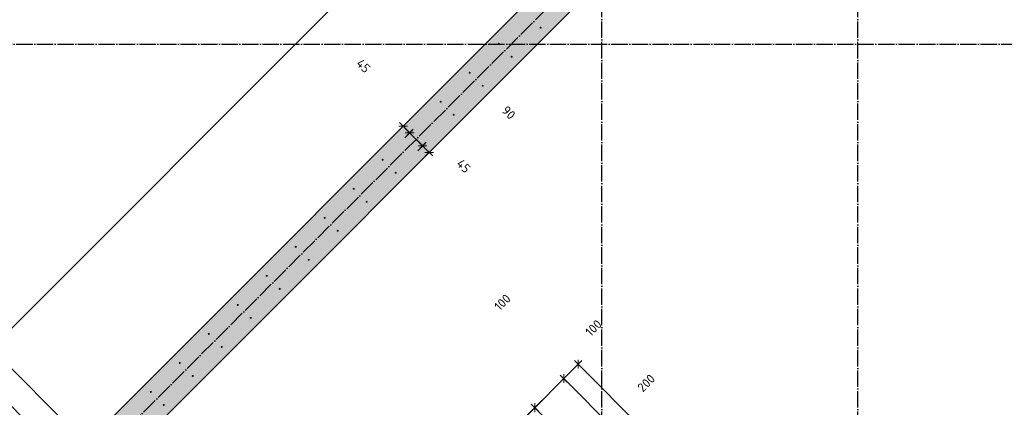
# Model space of a CAD drawing. Header units: millimetres. Extents: x -2995 to 60896, y -2809 to 57831.
# Tile 22 of 169: x 11060 to 15864, y 16730 to 18619. Entities that reach past the tile are written whole.
import ezdxf

# ---------------------------------------------------------------- set-up
doc = ezdxf.new("R2010")
doc.units = ezdxf.units.MM
doc.header["$PDMODE"] = 65
doc.linetypes.add('______11', pattern=[100, 80, -10, 0, -10])
doc.linetypes.add('______5', pattern=[220, 160, -20, 20, -20])
doc.layers.add('Арм.стержн. вертикальными 1', color=22, linetype='Continuous', lineweight=35)
doc.layers.add('Размерная линия_ общее', color=7, linetype='Continuous', lineweight=13)
doc.layers.add('Осевая линия_ общее', color=7, linetype='______5', lineweight=13, true_color=0xa0a0a0)
doc.styles.add('ISOCPEUR', font='ISOCPEUR')
doc.dimstyles.new('DIMSTYLE_16', dxfattribs={"dimtxt": 44, "dimasz": 50, "dimexe": 0, "dimexo": 0, "dimgap": 22, "dimtad": 0, "dimdec": 0, "dimrnd": 5, "dimzin": 12, "dimdsep": 46, "dimtxsty": 'ISOCPEUR', "dimblk1": 'ALL_ML_STRICH', "dimblk2": 'ALL_ML_STRICH', "dimsah": 1, "dimcen": 0, "dimclrd": 7, "dimclre": 256, "dimclrt": 7, "dimadec": 0, "dimazin": 0, "dimtfac": 1, "dimtdec": 0, "dimtix": 1, "dimtmove": 2, "dimatfit": 3, "dimfxl": 0, "dimtzin": 0, "dimlwd": 0, "dimlwe": -3, "dimarcsym": 0})
doc.dimstyles.new('DIMSTYLE_3', dxfattribs={"dimtxt": 44, "dimasz": 50, "dimexe": 0, "dimexo": 0, "dimgap": 22, "dimtad": 2, "dimdec": 0, "dimrnd": 5, "dimzin": 12, "dimdsep": 46, "dimtxsty": 'ISOCPEUR', "dimblk1": 'ALL_ML_STRICH', "dimblk2": 'ALL_ML_STRICH', "dimsah": 1, "dimcen": 0, "dimclrd": 7, "dimclre": 256, "dimclrt": 7, "dimadec": 0, "dimazin": 0, "dimtfac": 1, "dimtdec": 0, "dimtix": 1, "dimtmove": 2, "dimatfit": 3, "dimfxl": 0, "dimtvp": 1.2, "dimtzin": 0, "dimlwd": 0, "dimlwe": -3, "dimarcsym": 0})
doc.dimstyles.new('DIMSTYLE_5', dxfattribs={"dimtxt": 44, "dimasz": 50, "dimexe": 0, "dimexo": 0, "dimgap": 22, "dimtad": 2, "dimdec": 0, "dimrnd": 5, "dimzin": 12, "dimdsep": 46, "dimtxsty": 'ISOCPEUR', "dimblk1": 'ALL_ML_STRICH', "dimblk2": 'ALL_ML_STRICH', "dimsah": 1, "dimcen": 0, "dimclrd": 7, "dimclre": 256, "dimclrt": 7, "dimadec": 0, "dimazin": 0, "dimtfac": 1, "dimtdec": 0, "dimtix": 1, "dimtmove": 2, "dimatfit": 3, "dimfxl": 0, "dimtzin": 0, "dimlwd": 0, "dimlwe": -3, "dimarcsym": 0})

# ---------------------------------------------------------------- blocks, each defined once
blk = doc.blocks.new('СЛОЖНЫЙ_ОБЪЕКТ_0')
at = {"layer": 'Осевая линия_ общее', "color": 253, "linetype": '______11', "lineweight": -3, "true_color": 0xa0a0a0, "transparency": 33554687}
for p, q in [((13900, -2590), (13900, 47490)), ((552.2, 5594.3), (17713.7, 22755.7)), ((15150, -2590), (15150, 21070)), ((-2770, 18500), (20260, 18500))]:
    blk.add_line(p, q, dxfattribs=at)
blk = doc.blocks.new('ALL_ML_STRICH')
at = {"color": 0, "linetype": 'ByBlock', "lineweight": -2}
for p, q in [((-1, 0), (0.5, 0)), ((-0.3, -0.3), (0.3, 0.3)), ((0, -0.5), (0, 0.5))]:
    blk.add_line(p, q, dxfattribs=at)
blk = doc.blocks.new('*D335')
at = {"layer": 'DEFPOINTS', "color": 7, "linetype": 'Continuous', "lineweight": 13, "transparency": 33554687}
for p in [(12963.8, 18133.1), (12930.7, 18100), (12924.9, 18029.9)]:
    blk.add_point(p, dxfattribs=at)
at = {"layer": 'Размерная линия_ общее', "color": 253, "linetype": 'Continuous', "lineweight": -2, "true_color": 0xa0a0a0, "transparency": 33554687}
for p, q in [((12949.6, 18119), (12930.7, 18100)), ((12939, 18044.1), (12962.8, 18067.9))]:
    blk.add_line(p, q, dxfattribs=at)
at = {"layer": 'Размерная линия_ общее', "color": 7, "linetype": 'Continuous', "lineweight": -2, "transparency": 33554687}
blk.add_line((12930.7, 18100), (12962.8, 18067.9), dxfattribs=at)
at = {"layer": 'Размерная линия_ общее', "color": 7, "linetype": 'Continuous', "lineweight": 13, "transparency": 33554687, "xscale": 50, "yscale": 50, "zscale": 50}
for p, rotation in [((12930.7, 18100), 135.0000000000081), ((12962.8, 18067.9), 315.0000000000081)]:
    blk.add_blockref('ALL_ML_STRICH', p, dxfattribs=dict(at, rotation=rotation))
at = {"layer": 'Размерная линия_ общее', "color": 7, "linetype": 'Continuous', "lineweight": 13, "transparency": 33554687, "insert": (12737.3, 18394.4), "char_height": 44, "width": 88, "attachment_point": 5, "rotation": 315, "style": 'ISOCPEUR'}
blk.add_mtext('\\A1;{45}', dxfattribs=at)
blk = doc.blocks.new('*D336')
at = {"layer": 'DEFPOINTS', "color": 7, "linetype": 'Continuous', "lineweight": 13, "transparency": 33554687}
for p in [(12962.8, 18067.9), (12924.9, 18029.9), (12988.2, 17966.6)]:
    blk.add_point(p, dxfattribs=at)
at = {"layer": 'Размерная линия_ общее', "color": 253, "linetype": 'Continuous', "lineweight": -2, "true_color": 0xa0a0a0, "transparency": 33554687}
for p, q in [((12939, 18044.1), (12962.8, 18067.9)), ((13002.3, 17980.7), (13026.1, 18004.6))]:
    blk.add_line(p, q, dxfattribs=at)
at = {"layer": 'Размерная линия_ общее', "color": 7, "linetype": 'Continuous', "lineweight": -2, "transparency": 33554687}
blk.add_line((12962.8, 18067.9), (13026.1, 18004.6), dxfattribs=at)
at = {"layer": 'Размерная линия_ общее', "color": 7, "linetype": 'Continuous', "lineweight": 13, "transparency": 33554687, "xscale": 50, "yscale": 50, "zscale": 50}
for p, rotation in [((12962.8, 18067.9), 135.0000000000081), ((13026.1, 18004.6), 315.0000000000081)]:
    blk.add_blockref('ALL_ML_STRICH', p, dxfattribs=dict(at, rotation=rotation))
at = {"layer": 'Размерная линия_ общее', "color": 7, "linetype": 'Continuous', "lineweight": 13, "transparency": 33554687, "insert": (13445.8, 18166.6), "char_height": 44, "width": 88, "attachment_point": 5, "rotation": 315, "style": 'ISOCPEUR'}
blk.add_mtext('\\A1;{90}', dxfattribs=at)
blk = doc.blocks.new('*D337')
at = {"layer": 'DEFPOINTS', "color": 7, "linetype": 'Continuous', "lineweight": 13, "transparency": 33554687}
for p in [(12988.2, 17966.6), (13026.1, 18004.6), (13091, 18005.8)]:
    blk.add_point(p, dxfattribs=at)
at = {"layer": 'Размерная линия_ общее', "color": 253, "linetype": 'Continuous', "lineweight": -2, "true_color": 0xa0a0a0, "transparency": 33554687}
for p, q in [((13002.3, 17980.7), (13026.1, 18004.6)), ((13076.9, 17991.7), (13058, 17972.8))]:
    blk.add_line(p, q, dxfattribs=at)
at = {"layer": 'Размерная линия_ общее', "color": 7, "linetype": 'Continuous', "lineweight": -2, "transparency": 33554687}
blk.add_line((13026.1, 18004.6), (13058, 17972.8), dxfattribs=at)
at = {"layer": 'Размерная линия_ общее', "color": 7, "linetype": 'Continuous', "lineweight": 13, "transparency": 33554687, "xscale": 50, "yscale": 50, "zscale": 50}
for p, rotation in [((13026.1, 18004.6), 135.0000000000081), ((13058, 17972.8), 315.0000000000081)]:
    blk.add_blockref('ALL_ML_STRICH', p, dxfattribs=dict(at, rotation=rotation))
at = {"layer": 'Размерная линия_ общее', "color": 7, "linetype": 'Continuous', "lineweight": 13, "transparency": 33554687, "insert": (13225.9, 17906.2), "char_height": 44, "width": 88, "attachment_point": 5, "rotation": 315, "style": 'ISOCPEUR'}
blk.add_mtext('\\A1;{45}', dxfattribs=at)
blk = doc.blocks.new('*D575')
at = {"layer": 'DEFPOINTS', "color": 7, "linetype": 'Continuous', "lineweight": 13, "transparency": 33554687}
for p in [(13502.2, 16657.6), (14224.4, 16076.8), (14121.6, 16038.2)]:
    blk.add_point(p, dxfattribs=at)
at = {"layer": 'Размерная линия_ общее', "color": 7, "linetype": 'Continuous', "lineweight": -2, "transparency": 33554687}
blk.add_line((13502.2, 16657.6), (13572.9, 16728.3), dxfattribs=at)
at = {"layer": 'Размерная линия_ общее', "color": 253, "linetype": 'Continuous', "lineweight": -2, "true_color": 0xa0a0a0, "transparency": 33554687}
for p, q in [((14210.3, 16090.9), (13572.9, 16728.3)), ((14107.4, 16052.4), (13502.2, 16657.6))]:
    blk.add_line(p, q, dxfattribs=at)
at = {"layer": 'Размерная линия_ общее', "color": 7, "linetype": 'Continuous', "lineweight": 13, "transparency": 33554687, "xscale": 50, "yscale": 50, "zscale": 50}
for p, rotation in [((13572.9, 16728.3), 44.9999999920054), ((13502.2, 16657.6), 224.9999999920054)]:
    blk.add_blockref('ALL_ML_STRICH', p, dxfattribs=dict(at, rotation=rotation))
at = {"layer": 'Размерная линия_ общее', "color": 7, "linetype": 'Continuous', "lineweight": 13, "transparency": 33554687, "insert": (13415.4, 17241.6), "char_height": 44, "width": 132, "attachment_point": 5, "rotation": 45, "style": 'ISOCPEUR'}
blk.add_mtext('\\A1;{100}', dxfattribs=at)
blk = doc.blocks.new('*D576')
at = {"layer": 'DEFPOINTS', "color": 7, "linetype": 'Continuous', "lineweight": 13, "transparency": 33554687}
for p in [(13572.9, 16728.3), (14365.8, 16218.2), (14224.4, 16076.8)]:
    blk.add_point(p, dxfattribs=at)
at = {"layer": 'Размерная линия_ общее', "color": 7, "linetype": 'Continuous', "lineweight": -2, "transparency": 33554687}
blk.add_line((13572.9, 16728.3), (13714.3, 16869.8), dxfattribs=at)
at = {"layer": 'Размерная линия_ общее', "color": 253, "linetype": 'Continuous', "lineweight": -2, "true_color": 0xa0a0a0, "transparency": 33554687}
for p, q in [((14351.7, 16232.4), (13714.3, 16869.8)), ((14210.3, 16090.9), (13572.9, 16728.3))]:
    blk.add_line(p, q, dxfattribs=at)
at = {"layer": 'Размерная линия_ общее', "color": 7, "linetype": 'Continuous', "lineweight": 13, "transparency": 33554687, "xscale": 50, "yscale": 50, "zscale": 50}
for p, rotation in [((13714.3, 16869.8), 44.9999999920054), ((13572.9, 16728.3), 224.9999999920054)]:
    blk.add_blockref('ALL_ML_STRICH', p, dxfattribs=dict(at, rotation=rotation))
at = {"layer": 'Размерная линия_ общее', "color": 7, "linetype": 'Continuous', "lineweight": 13, "transparency": 33554687, "insert": (14116.8, 16848.3), "char_height": 44, "width": 132, "attachment_point": 5, "rotation": 45, "style": 'ISOCPEUR'}
blk.add_mtext('\\A1;{200}', dxfattribs=at)
blk = doc.blocks.new('*D577')
at = {"layer": 'DEFPOINTS', "color": 7, "linetype": 'Continuous', "lineweight": 13, "transparency": 33554687}
for p in [(13714.3, 16869.8), (14365.8, 16218.2), (14531.7, 16193.8)]:
    blk.add_point(p, dxfattribs=at)
at = {"layer": 'Размерная линия_ общее', "color": 7, "linetype": 'Continuous', "lineweight": -2, "transparency": 33554687}
blk.add_line((13714.3, 16869.8), (13785, 16940.5), dxfattribs=at)
at = {"layer": 'Размерная линия_ общее', "color": 253, "linetype": 'Continuous', "lineweight": -2, "true_color": 0xa0a0a0, "transparency": 33554687}
for p, q in [((14517.5, 16207.9), (13785, 16940.5)), ((14351.7, 16232.4), (13714.3, 16869.8))]:
    blk.add_line(p, q, dxfattribs=at)
at = {"layer": 'Размерная линия_ общее', "color": 7, "linetype": 'Continuous', "lineweight": 13, "transparency": 33554687, "xscale": 50, "yscale": 50, "zscale": 50}
for p, rotation in [((13785, 16940.5), 44.9999999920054), ((13714.3, 16869.8), 224.9999999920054)]:
    blk.add_blockref('ALL_ML_STRICH', p, dxfattribs=dict(at, rotation=rotation))
at = {"layer": 'Размерная линия_ общее', "color": 7, "linetype": 'Continuous', "lineweight": 13, "transparency": 33554687, "insert": (13859.5, 17116.9), "char_height": 44, "width": 132, "attachment_point": 5, "rotation": 45, "style": 'ISOCPEUR'}
blk.add_mtext('\\A1;{100}', dxfattribs=at)
blk = doc.blocks.new('*D634')
at = {"layer": 'DEFPOINTS', "color": 7, "linetype": 'Continuous', "lineweight": 13, "transparency": 33554687}
for p in [(15023.4, 21118.6), (15518.5, 20623.5), (11417.2, 16522.2)]:
    blk.add_point(p, dxfattribs=at)
at = {"layer": 'Размерная линия_ общее', "color": 7, "linetype": 'Continuous', "lineweight": -2, "transparency": 33554687}
blk.add_line((15023.4, 21118.6), (10922.1, 17017.3), dxfattribs=at)
at = {"layer": 'Размерная линия_ общее', "color": 253, "linetype": 'Continuous', "lineweight": -2, "true_color": 0xa0a0a0, "transparency": 33554687}
for p, q in [((15504.3, 20637.6), (15023.4, 21118.6)), ((11403.1, 16536.4), (10922.1, 17017.3))]:
    blk.add_line(p, q, dxfattribs=at)
at = {"layer": 'Размерная линия_ общее', "color": 7, "linetype": 'Continuous', "lineweight": 13, "transparency": 33554687, "xscale": 49.99999999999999, "yscale": 50, "zscale": 50}
for p, rotation in [((15023.4, 21118.6), 45.00000000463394), ((10922.1, 17017.3), 225.0000000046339)]:
    blk.add_blockref('ALL_ML_STRICH', p, dxfattribs=dict(at, rotation=rotation))
at = {"layer": 'Размерная линия_ общее', "color": 7, "linetype": 'Continuous', "lineweight": 13, "transparency": 33554687, "insert": (12861, 18964.7), "char_height": 44, "width": 2.2, "attachment_point": 1, "rotation": 225, "line_spacing_factor": 0.60241, "style": 'ISOCPEUR'}
blk.add_mtext('\\W0.91;29х200=5800', dxfattribs=at)
blk = doc.blocks.new('*D635')
at = {"layer": 'DEFPOINTS', "color": 7, "linetype": 'Continuous', "lineweight": 13, "transparency": 33554687}
for p in [(10922.1, 17017.3), (11417.2, 16522.2), (11325.3, 16430.3)]:
    blk.add_point(p, dxfattribs=at)
at = {"layer": 'Размерная линия_ общее', "color": 7, "linetype": 'Continuous', "lineweight": -2, "transparency": 33554687}
blk.add_line((10922.1, 17017.3), (10830.2, 16925.4), dxfattribs=at)
at = {"layer": 'Размерная линия_ общее', "color": 253, "linetype": 'Continuous', "lineweight": -2, "true_color": 0xa0a0a0, "transparency": 33554687}
for p, q in [((11403.1, 16536.4), (10922.1, 17017.3)), ((11311.1, 16444.5), (10830.2, 16925.4))]:
    blk.add_line(p, q, dxfattribs=at)
at = {"layer": 'Размерная линия_ общее', "color": 7, "linetype": 'Continuous', "lineweight": 13, "transparency": 33554687, "xscale": 49.99999999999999, "yscale": 50, "zscale": 50}
for p, rotation in [((10922.1, 17017.3), 45.00000000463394), ((10830.2, 16925.4), 225.0000000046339)]:
    blk.add_blockref('ALL_ML_STRICH', p, dxfattribs=dict(at, rotation=rotation))
at = {"layer": 'Размерная линия_ общее', "color": 7, "linetype": 'Continuous', "lineweight": 13, "transparency": 33554687, "insert": (10699.5, 17416.9), "char_height": 44, "width": 132, "attachment_point": 5, "rotation": 45, "style": 'ISOCPEUR'}
blk.add_mtext('\\A1;{130}', dxfattribs=at)
blk = doc.blocks.new('*D636')
at = {"layer": 'DEFPOINTS', "color": 7, "linetype": 'Continuous', "lineweight": 13, "transparency": 33554687}
for p in [(10830.2, 16925.4), (11325.3, 16430.3), (10759.6, 15864.7)]:
    blk.add_point(p, dxfattribs=at)
at = {"layer": 'Размерная линия_ общее', "color": 7, "linetype": 'Continuous', "lineweight": -2, "transparency": 33554687}
blk.add_line((10830.2, 16925.4), (10264.5, 16359.7), dxfattribs=at)
at = {"layer": 'Размерная линия_ общее', "color": 253, "linetype": 'Continuous', "lineweight": -2, "true_color": 0xa0a0a0, "transparency": 33554687}
for p, q in [((11311.1, 16444.5), (10830.2, 16925.4)), ((10745.5, 15878.8), (10264.5, 16359.7))]:
    blk.add_line(p, q, dxfattribs=at)
at = {"layer": 'Размерная линия_ общее', "color": 7, "linetype": 'Continuous', "lineweight": 13, "transparency": 33554687, "xscale": 49.99999999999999, "yscale": 50, "zscale": 50}
for p, rotation in [((10830.2, 16925.4), 45.00000000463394), ((10264.5, 16359.7), 225.0000000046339)]:
    blk.add_blockref('ALL_ML_STRICH', p, dxfattribs=dict(at, rotation=rotation))
at = {"layer": 'Размерная линия_ общее', "color": 7, "linetype": 'Continuous', "lineweight": 13, "transparency": 33554687, "insert": (10493.6, 16597.3), "char_height": 44, "width": 2.2, "attachment_point": 1, "rotation": 225, "line_spacing_factor": 0.60241, "style": 'ISOCPEUR'}
blk.add_mtext('\\W0.91;4х200', dxfattribs=at)

msp = doc.modelspace()

# ---------------------------------------------------------------- hatches: boundary and pattern name
at = {"linetype": 'Continuous', "lineweight": 25, "transparency": 33554687}
msp.add_hatch(color=7, dxfattribs=at).paths.add_polyline_path([(9511.2, 14680.6), (9638.5, 14553.3), (15818.6, 20733.4), (15691.3, 20860.7)])
at = {"layer": 'Арм.стержн. вертикальными 1', "linetype": 'Continuous', "lineweight": 50, "transparency": 33554687}
for points in [[(13606.8, 18580.3), (13606.5, 18582.2), (13605.4, 18583.8), (13603.8, 18584.9), (13601.8, 18585.3), (13599.9, 18584.9), (13598.3, 18583.8), (13597.2, 18582.2), (13596.8, 18580.3), (13597.2, 18578.4), (13598.3, 18576.7), (13599.9, 18575.7), (13601.8, 18575.3), (13603.8, 18575.7), (13605.4, 18576.7), (13606.5, 18578.4)], [(13402.1, 18502.1), (13401.8, 18504.1), (13400.7, 18505.7), (13399, 18506.8), (13397.1, 18507.1), (13395.2, 18506.8), (13393.6, 18505.7), (13392.5, 18504.1), (13392.1, 18502.1), (13392.5, 18500.2), (13393.6, 18498.6), (13395.2, 18497.5), (13397.1, 18497.1), (13399, 18497.5), (13400.7, 18498.6), (13401.8, 18500.2)], [(13465.4, 18438.9), (13465, 18440.8), (13464, 18442.4), (13462.3, 18443.5), (13460.4, 18443.9), (13458.5, 18443.5), (13456.9, 18442.4), (13455.8, 18440.8), (13455.4, 18438.9), (13455.8, 18436.9), (13456.9, 18435.3), (13458.5, 18434.2), (13460.4, 18433.9), (13462.3, 18434.2), (13464, 18435.3), (13465, 18436.9)], [(13260.7, 18360.7), (13260.3, 18362.6), (13259.2, 18364.3), (13257.6, 18365.3), (13255.7, 18365.7), (13253.8, 18365.3), (13252.2, 18364.3), (13251.1, 18362.6), (13250.7, 18360.7), (13251.1, 18358.8), (13252.2, 18357.2), (13253.8, 18356.1), (13255.7, 18355.7), (13257.6, 18356.1), (13259.2, 18357.2), (13260.3, 18358.8)], [(13324, 18297.4), (13323.6, 18299.4), (13322.5, 18301), (13320.9, 18302.1), (13319, 18302.4), (13317.1, 18302.1), (13315.5, 18301), (13314.4, 18299.4), (13314, 18297.4), (13314.4, 18295.5), (13315.5, 18293.9), (13317.1, 18292.8), (13319, 18292.4), (13320.9, 18292.8), (13322.5, 18293.9), (13323.6, 18295.5)], [(13119.3, 18219.3), (13118.9, 18221.2), (13117.8, 18222.8), (13116.2, 18223.9), (13114.3, 18224.3), (13112.4, 18223.9), (13110.8, 18222.8), (13109.7, 18221.2), (13109.3, 18219.3), (13109.7, 18217.4), (13110.8, 18215.8), (13112.4, 18214.7), (13114.3, 18214.3), (13116.2, 18214.7), (13117.8, 18215.8), (13118.9, 18217.4)], [(13182.6, 18156), (13182.2, 18157.9), (13181.1, 18159.6), (13179.5, 18160.6), (13177.6, 18161), (13175.7, 18160.6), (13174, 18159.6), (13173, 18157.9), (13172.6, 18156), (13173, 18154.1), (13174, 18152.5), (13175.7, 18151.4), (13177.6, 18151), (13179.5, 18151.4), (13181.1, 18152.5), (13182.2, 18154.1)], [(12977.9, 18077.9), (12977.5, 18079.8), (12976.4, 18081.4), (12974.8, 18082.5), (12972.9, 18082.9), (12971, 18082.5), (12969.3, 18081.4), (12968.2, 18079.8), (12967.9, 18077.9), (12968.2, 18076), (12969.3, 18074.3), (12971, 18073.3), (12972.9, 18072.9), (12974.8, 18073.3), (12976.4, 18074.3), (12977.5, 18076)], [(13041.2, 18014.6), (13040.8, 18016.5), (13039.7, 18018.1), (13038.1, 18019.2), (13036.2, 18019.6), (13034.2, 18019.2), (13032.6, 18018.1), (13031.5, 18016.5), (13031.2, 18014.6), (13031.5, 18012.7), (13032.6, 18011.1), (13034.2, 18010), (13036.2, 18009.6), (13038.1, 18010), (13039.7, 18011.1), (13040.8, 18012.7)], [(12836.4, 17936.5), (12836.1, 17938.4), (12835, 17940), (12833.4, 17941.1), (12831.4, 17941.5), (12829.5, 17941.1), (12827.9, 17940), (12826.8, 17938.4), (12826.4, 17936.5), (12826.8, 17934.5), (12827.9, 17932.9), (12829.5, 17931.8), (12831.4, 17931.5), (12833.4, 17931.8), (12835, 17932.9), (12836.1, 17934.5)], [(12899.7, 17873.2), (12899.4, 17875.1), (12898.3, 17876.7), (12896.6, 17877.8), (12894.7, 17878.2), (12892.8, 17877.8), (12891.2, 17876.7), (12890.1, 17875.1), (12889.7, 17873.2), (12890.1, 17871.3), (12891.2, 17869.6), (12892.8, 17868.6), (12894.7, 17868.2), (12896.6, 17868.6), (12898.3, 17869.6), (12899.4, 17871.3)], [(12695, 17795), (12694.6, 17797), (12693.6, 17798.6), (12691.9, 17799.7), (12690, 17800), (12688.1, 17799.7), (12686.5, 17798.6), (12685.4, 17797), (12685, 17795), (12685.4, 17793.1), (12686.5, 17791.5), (12688.1, 17790.4), (12690, 17790), (12691.9, 17790.4), (12693.6, 17791.5), (12694.6, 17793.1)], [(12758.3, 17731.8), (12757.9, 17733.7), (12756.8, 17735.3), (12755.2, 17736.4), (12753.3, 17736.8), (12751.4, 17736.4), (12749.8, 17735.3), (12748.7, 17733.7), (12748.3, 17731.8), (12748.7, 17729.8), (12749.8, 17728.2), (12751.4, 17727.1), (12753.3, 17726.8), (12755.2, 17727.1), (12756.8, 17728.2), (12757.9, 17729.8)], [(12553.6, 17653.6), (12553.2, 17655.5), (12552.1, 17657.2), (12550.5, 17658.2), (12548.6, 17658.6), (12546.7, 17658.2), (12545.1, 17657.2), (12544, 17655.5), (12543.6, 17653.6), (12544, 17651.7), (12545.1, 17650.1), (12546.7, 17649), (12548.6, 17648.6), (12550.5, 17649), (12552.1, 17650.1), (12553.2, 17651.7)], [(12616.9, 17590.3), (12616.5, 17592.2), (12615.4, 17593.9), (12613.8, 17595), (12611.9, 17595.3), (12610, 17595), (12608.4, 17593.9), (12607.3, 17592.2), (12606.9, 17590.3), (12607.3, 17588.4), (12608.4, 17586.8), (12610, 17585.7), (12611.9, 17585.3), (12613.8, 17585.7), (12615.4, 17586.8), (12616.5, 17588.4)], [(12412.2, 17512.2), (12411.8, 17514.1), (12410.7, 17515.7), (12409.1, 17516.8), (12407.2, 17517.2), (12405.3, 17516.8), (12403.6, 17515.7), (12402.6, 17514.1), (12402.2, 17512.2), (12402.6, 17510.3), (12403.6, 17508.7), (12405.3, 17507.6), (12407.2, 17507.2), (12409.1, 17507.6), (12410.7, 17508.7), (12411.8, 17510.3)], [(12475.5, 17448.9), (12475.1, 17450.8), (12474, 17452.4), (12472.4, 17453.5), (12470.5, 17453.9), (12468.6, 17453.5), (12466.9, 17452.4), (12465.9, 17450.8), (12465.5, 17448.9), (12465.9, 17447), (12466.9, 17445.4), (12468.6, 17444.3), (12470.5, 17443.9), (12472.4, 17444.3), (12474, 17445.4), (12475.1, 17447)], [(12270.8, 17370.8), (12270.4, 17372.7), (12269.3, 17374.3), (12267.7, 17375.4), (12265.8, 17375.8), (12263.8, 17375.4), (12262.2, 17374.3), (12261.1, 17372.7), (12260.8, 17370.8), (12261.1, 17368.9), (12262.2, 17367.2), (12263.8, 17366.2), (12265.8, 17365.8), (12267.7, 17366.2), (12269.3, 17367.2), (12270.4, 17368.9)], [(12334, 17307.5), (12333.7, 17309.4), (12332.6, 17311), (12331, 17312.1), (12329, 17312.5), (12327.1, 17312.1), (12325.5, 17311), (12324.4, 17309.4), (12324, 17307.5), (12324.4, 17305.6), (12325.5, 17304), (12327.1, 17302.9), (12329, 17302.5), (12331, 17302.9), (12332.6, 17304), (12333.7, 17305.6)], [(12129.3, 17229.4), (12129, 17231.3), (12127.9, 17232.9), (12126.3, 17234), (12124.3, 17234.4), (12122.4, 17234), (12120.8, 17232.9), (12119.7, 17231.3), (12119.3, 17229.4), (12119.7, 17227.4), (12120.8, 17225.8), (12122.4, 17224.7), (12124.3, 17224.4), (12126.3, 17224.7), (12127.9, 17225.8), (12129, 17227.4)], [(12192.6, 17166.1), (12192.2, 17168), (12191.2, 17169.6), (12189.5, 17170.7), (12187.6, 17171.1), (12185.7, 17170.7), (12184.1, 17169.6), (12183, 17168), (12182.6, 17166.1), (12183, 17164.2), (12184.1, 17162.5), (12185.7, 17161.4), (12187.6, 17161.1), (12189.5, 17161.4), (12191.2, 17162.5), (12192.2, 17164.2)], [(11987.9, 17087.9), (11987.5, 17089.8), (11986.5, 17091.5), (11984.8, 17092.6), (11982.9, 17092.9), (11981, 17092.6), (11979.4, 17091.5), (11978.3, 17089.8), (11977.9, 17087.9), (11978.3, 17086), (11979.4, 17084.4), (11981, 17083.3), (11982.9, 17082.9), (11984.8, 17083.3), (11986.5, 17084.4), (11987.5, 17086)], [(12051.2, 17024.6), (12050.8, 17026.6), (12049.7, 17028.2), (12048.1, 17029.3), (12046.2, 17029.6), (12044.3, 17029.3), (12042.7, 17028.2), (12041.6, 17026.6), (12041.2, 17024.6), (12041.6, 17022.7), (12042.7, 17021.1), (12044.3, 17020), (12046.2, 17019.6), (12048.1, 17020), (12049.7, 17021.1), (12050.8, 17022.7)], [(11846.5, 16946.5), (11846.1, 16948.4), (11845, 16950), (11843.4, 16951.1), (11841.5, 16951.5), (11839.6, 16951.1), (11838, 16950), (11836.9, 16948.4), (11836.5, 16946.5), (11836.9, 16944.6), (11838, 16943), (11839.6, 16941.9), (11841.5, 16941.5), (11843.4, 16941.9), (11845, 16943), (11846.1, 16944.6)], [(11909.8, 16883.2), (11909.4, 16885.1), (11908.3, 16886.8), (11906.7, 16887.8), (11904.8, 16888.2), (11902.9, 16887.8), (11901.2, 16886.8), (11900.2, 16885.1), (11899.8, 16883.2), (11900.2, 16881.3), (11901.2, 16879.7), (11902.9, 16878.6), (11904.8, 16878.2), (11906.7, 16878.6), (11908.3, 16879.7), (11909.4, 16881.3)], [(11705.1, 16805.1), (11704.7, 16807), (11703.6, 16808.6), (11702, 16809.7), (11700.1, 16810.1), (11698.2, 16809.7), (11696.5, 16808.6), (11695.5, 16807), (11695.1, 16805.1), (11695.5, 16803.2), (11696.5, 16801.6), (11698.2, 16800.5), (11700.1, 16800.1), (11702, 16800.5), (11703.6, 16801.6), (11704.7, 16803.2)], [(11768.4, 16741.8), (11768, 16743.7), (11766.9, 16745.3), (11765.3, 16746.4), (11763.4, 16746.8), (11761.5, 16746.4), (11759.8, 16745.3), (11758.7, 16743.7), (11758.4, 16741.8), (11758.7, 16739.9), (11759.8, 16738.3), (11761.5, 16737.2), (11763.4, 16736.8), (11765.3, 16737.2), (11766.9, 16738.3), (11768, 16739.9)]]:
    msp.add_hatch(color=4, dxfattribs=at).paths.add_polyline_path(points)

# ---------------------------------------------------------------- linework, layer by layer
at = {"color": 7, "linetype": 'Continuous', "lineweight": 35, "transparency": 33554687}
for p, q in [((9511.2, 14680.6), (15691.3, 20860.7)), ((15818.6, 20733.4), (9638.5, 14553.3))]:
    msp.add_line(p, q, dxfattribs=at)

# ---------------------------------------------------------------- block references
at = {"layer": 'Осевая линия_ общее', "color": 253, "linetype": '______11', "lineweight": -3, "true_color": 0xa0a0a0, "transparency": 33554687}
msp.add_blockref('СЛОЖНЫЙ_ОБЪЕКТ_0', (0, 0), dxfattribs=at)

# ---------------------------------------------------------------- dimensions: what is measured, and where the dimension line sits
at = {"layer": 'Размерная линия_ общее', "color": 7, "linetype": 'Continuous', "lineweight": 13, "transparency": 33554687}
for base, p1, p2, text, picture, middle in [((10922.1, 17017.3), (15504.3, 20637.6), (11403.1, 16536.4), '\\W0.91;29х200=5800', '*D634', (12957.2, 19083.5)), ((10264.5, 16359.7), (11311.1, 16444.5), (10745.5, 15878.8), '\\W0.91;4х200', '*D636', (10531.8, 16658.1))]:
    dim = msp.add_linear_dim(base=base, p1=p1, p2=p2, angle=225, text=text, dimstyle='DIMSTYLE_5', override={"dimpost": '<>', "dimclrd": 7, "dimclre": 253, "dimclrt": 7, "dimlwd": 0, "dimlwe": 65533}, dxfattribs=at)
    dim.commit()
    dim.dimension.update_dxf_attribs({"geometry": picture, "text_midpoint": middle, "dimtype": 160})
for base, p1, p2, angle, dimstyle, picture, middle in [((12962.8, 18067.9), (12949.6, 18119), (12939, 18044.1), 315, 'DIMSTYLE_3', '*D335', (12737.3, 18394.4)), ((13026.1, 18004.6), (12939, 18044.1), (13002.3, 17980.7), 315, 'DIMSTYLE_3', '*D336', (13445.8, 18166.6)), ((13058, 17972.8), (13002.3, 17980.7), (13076.9, 17991.7), 315, 'DIMSTYLE_3', '*D337', (13225.9, 17906.2)), ((10830.2, 16925.4), (11403.1, 16536.4), (11311.1, 16444.5), 225, 'DIMSTYLE_5', '*D635', (10699.5, 17416.9)), ((13572.9, 16728.3), (14107.4, 16052.4), (14210.3, 16090.9), 45, 'DIMSTYLE_3', '*D575', (13415.4, 17241.6)), ((13785, 16940.5), (14351.7, 16232.4), (14517.5, 16207.9), 45, 'DIMSTYLE_3', '*D577', (13859.5, 17116.9)), ((13714.3, 16869.8), (14210.3, 16090.9), (14351.7, 16232.4), 45, 'DIMSTYLE_16', '*D576', (14116.8, 16848.3))]:
    dim = msp.add_linear_dim(base=base, p1=p1, p2=p2, angle=angle, dimstyle=dimstyle, override={"dimpost": '<>', "dimclrd": 7, "dimclre": 253, "dimclrt": 7, "dimlwd": 0, "dimlwe": 65533}, dxfattribs=at)
    dim.commit()
    dim.dimension.update_dxf_attribs({"geometry": picture, "text_midpoint": middle, "dimtype": 160})

doc.saveas('drawing.dxf')
